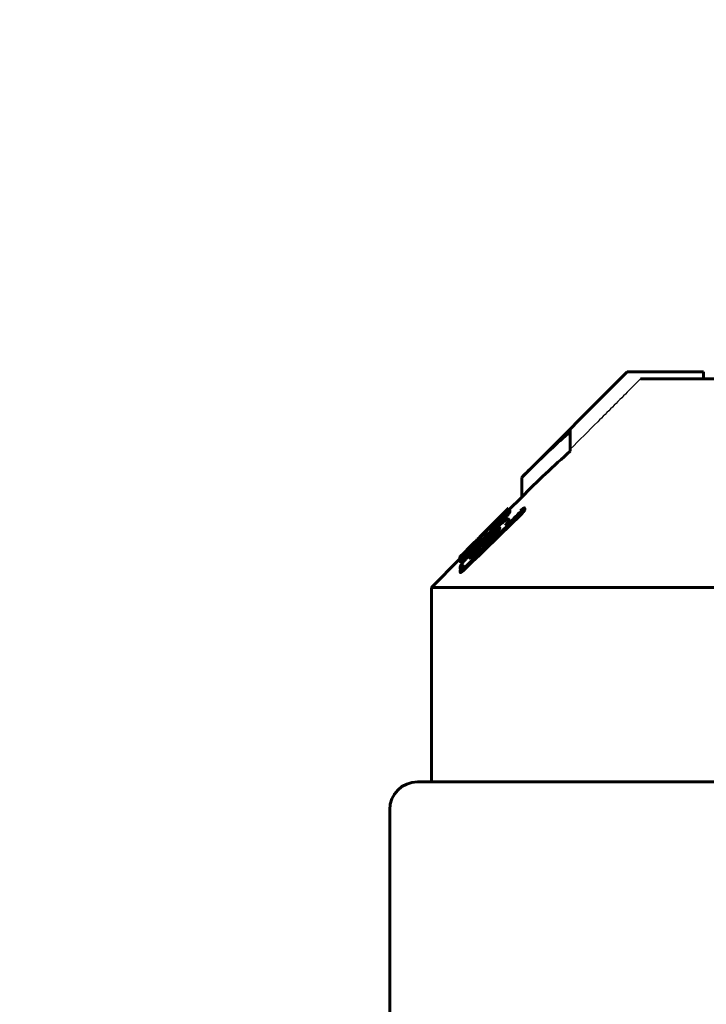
# Model space of a CAD drawing. Header units: millimetres. Extents: x 0 to 841, y 0 to 594.
# Tile 21 of 26: x 679 to 692, y 338 to 356. Entities that reach past the tile are written whole.
import ezdxf

# ---------------------------------------------------------------- set-up
doc = ezdxf.new("R2010")
doc.units = ezdxf.units.MM
for name, pattern in [('K5LT-1', [0]), ('K5LT_BASIC', [0]), ('K5LT_THIN', [0])]:
    doc.linetypes.add(name, pattern=pattern)
doc.layers.add('Системный слой', color=7, linetype='Continuous')
doc.layers.add('Системный слой (1)', color=251, linetype='Continuous', true_color=0x6c6c6c)
doc.styles.add('KDIMTEXTSTYLE', font='txt', dxfattribs={"width": 0.96, "oblique": 15, "height": 5})
doc.styles.add('KTEXTSTYLE', font='txt', dxfattribs={"width": 0.96, "height": 5})
doc.dimstyles.new('KDIMSTYLE (0.25)', dxfattribs={"dimtxt": 5, "dimasz": 1, "dimexe": 2, "dimexo": 0, "dimgap": 1, "dimtad": 1, "dimlfac": 4, "dimtxsty": 'KDIMTEXTSTYLE', "dimsah": 1, "dimcen": 0, "dimdle": 1, "dimadec": 0, "dimazin": 0, "dimtfac": 0.667, "dimtmove": 0, "dimatfit": 3, "dimfxl": 1, "dimtvp": 1, "dimtolj": 1, "dimtzin": 0, "dimarcsym": 0})

# ---------------------------------------------------------------- blocks, each defined once
blk = doc.blocks.new('U66')
at = {"layer": 'Системный слой (1)', "color": 150, "linetype": 'K5LT_BASIC', "lineweight": 60, "true_color": 0x0080ff}
for p, q in [((688.011, 347.153), (688.008, 347.15)), ((688.012, 347.154), (688.011, 347.153)), ((688.012, 347.153), (688.013, 347.154)), ((688.013, 347.154), (688.012, 347.154)), ((688.013, 347.154), (688.013, 347.154)), ((688.013, 347.154), (688.013, 347.154))]:
    blk.add_line(p, q, dxfattribs=at)
blk = doc.blocks.new('U67')
at = {"layer": 'Системный слой (1)', "color": 150, "linetype": 'K5LT_BASIC', "lineweight": 60, "true_color": 0x0080ff}
for p, q in [((687.132, 346.248), (687.133, 346.25)), ((687.133, 346.25), (687.134, 346.252)), ((687.134, 346.252), (687.136, 346.255))]:
    blk.add_line(p, q, dxfattribs=at)
blk = doc.blocks.new('U68')
at = {"layer": 'Системный слой (1)', "color": 150, "linetype": 'K5LT_BASIC', "lineweight": 60, "true_color": 0x0080ff}
for p, q in [((688.013, 347.133), (688.021, 347.139)), ((688.021, 347.139), (688.025, 347.141)), ((688.025, 347.141), (688.027, 347.139))]:
    blk.add_line(p, q, dxfattribs=at)
blk = doc.blocks.new('U70')
at = {"layer": 'Системный слой (1)', "color": 150, "linetype": 'K5LT_BASIC', "lineweight": 60, "true_color": 0x0080ff}
for p, q in [((687.136, 346.242), (687.139, 346.244)), ((687.139, 346.244), (687.146, 346.251)), ((687.146, 346.251), (687.157, 346.261))]:
    blk.add_line(p, q, dxfattribs=at)
blk = doc.blocks.new('U71')
at = {"layer": 'Системный слой (1)', "color": 150, "linetype": 'K5LT_BASIC', "lineweight": 60, "true_color": 0x0080ff}
for p, q in [((688.013, 347.119), (688.25, 347.356)), ((686.625, 345.731), (687.136, 346.242))]:
    blk.add_line(p, q, dxfattribs=at)
blk = doc.blocks.new('U80')
at = {"layer": 'Системный слой (1)', "color": 150, "linetype": 'K5LT_BASIC', "lineweight": 60, "true_color": 0x0080ff}
for p, q in [((687.547, 346.689), (687.989, 347.131)), ((687.165, 346.307), (687.354, 346.496))]:
    blk.add_line(p, q, dxfattribs=at)
blk = doc.blocks.new('U86')
at = {"layer": 'Системный слой (1)', "color": 150, "linetype": 'K5LT_BASIC', "lineweight": 60, "true_color": 0x0080ff}
for p, q in [((687.397, 346.467), (687.431, 346.503)), ((687.431, 346.503), (687.467, 346.54)), ((687.467, 346.54), (687.504, 346.577))]:
    blk.add_line(p, q, dxfattribs=at)
blk = doc.blocks.new('U90')
at = {"layer": 'Системный слой (1)', "color": 150, "linetype": 'K5LT_BASIC', "lineweight": 60, "true_color": 0x0080ff}
for p, q in [((687.765, 346.834), (687.745, 346.816)), ((687.726, 346.797), (687.706, 346.778)), ((687.745, 346.816), (687.726, 346.797))]:
    blk.add_line(p, q, dxfattribs=at)
blk = doc.blocks.new('U91')
at = {"layer": 'Системный слой (1)', "color": 150, "linetype": 'K5LT_BASIC', "lineweight": 60, "true_color": 0x0080ff}
for p, q in [((687.514, 346.541), (687.515, 346.538)), ((687.515, 346.538), (687.52, 346.539)), ((687.52, 346.539), (687.53, 346.545))]:
    blk.add_line(p, q, dxfattribs=at)
blk = doc.blocks.new('U92')
at = {"layer": 'Системный слой (1)', "color": 150, "linetype": 'K5LT_BASIC', "lineweight": 60, "true_color": 0x0080ff}
for p, q in [((687.143, 346.061), (687.147, 346.058)), ((687.147, 346.058), (687.152, 346.058)), ((687.152, 346.058), (687.159, 346.059))]:
    blk.add_line(p, q, dxfattribs=at)
blk = doc.blocks.new('U93')
at = {"layer": 'Системный слой (1)', "color": 150, "linetype": 'K5LT_BASIC', "lineweight": 60, "true_color": 0x0080ff}
for p, q in [((687.804, 346.816), (687.877, 346.894)), ((687.877, 346.894), (687.945, 346.969)), ((687.727, 346.736), (687.804, 346.816))]:
    blk.add_line(p, q, dxfattribs=at)
blk = doc.blocks.new('U95')
at = {"layer": 'Системный слой (1)', "color": 150, "linetype": 'K5LT_BASIC', "lineweight": 60, "true_color": 0x0080ff}
for p, q in [((687.699, 346.641), (687.772, 346.707)), ((687.772, 346.707), (687.835, 346.756)), ((687.624, 346.571), (687.699, 346.641))]:
    blk.add_line(p, q, dxfattribs=at)
blk = doc.blocks.new('U96')
at = {"layer": 'Системный слой (1)', "color": 150, "linetype": 'K5LT_BASIC', "lineweight": 60, "true_color": 0x0080ff}
for p, q in [((688.017, 346.903), (688.018, 346.906)), ((688.018, 346.906), (688.019, 346.908)), ((688.019, 346.908), (688.02, 346.911))]:
    blk.add_line(p, q, dxfattribs=at)
blk = doc.blocks.new('D12')
at = {"layer": 'Системный слой (1)'}
for points in [[(653.625, 365.274), (654.125, 365.932), (649.125, 365.274), (654.125, 364.616)], [(740.375, 365.274), (735.375, 365.932), (735.875, 365.274), (735.375, 364.616)]]:
    blk.add_hatch(color=7, dxfattribs=at).paths.add_polyline_path(points)
at = {"layer": 'Системный слой (1)', "color": 7, "linetype": 'K5LT_THIN', "lineweight": 18}
for p, q in [((649.125, 287.981), (649.125, 367.274)), ((740.375, 320.73), (740.375, 367.274)), ((649.125, 365.274), (654.125, 365.932)), ((654.125, 365.932), (653.625, 365.274)), ((735.875, 365.274), (735.375, 365.932)), ((735.375, 365.932), (740.375, 365.274)), ((654.125, 364.616), (649.125, 365.274)), ((740.375, 365.274), (649.125, 365.274)), ((653.625, 365.274), (654.125, 364.616)), ((740.375, 365.274), (735.375, 364.616)), ((735.375, 364.616), (735.875, 365.274))]:
    blk.add_line(p, q, dxfattribs=at)
blk.add_wipeout([(689.342, 366.274), (689.342, 373.656), (699.725, 373.656), (699.725, 366.274)]).dxf.layer = 'Системный слой (1)'
at = {"layer": 'Системный слой (1)', "color": 7, "insert": (689.342, 372.862), "char_height": 5, "attachment_point": 1, "style": 'KTEXTSTYLE'}
blk.add_mtext('\\fArial|b0|c204|p34;\\H5.0;\\W1.000;\\Q15;\\fGOST Type AU|b0|i0|c204|p34;\\Q15;\\W0.960;365', dxfattribs=at)
blk = doc.blocks.new('KDIMARROW_01')
at = {"layer": 'Системный слой'}
blk.add_hatch(color=0, dxfattribs=at).paths.add_polyline_path([(0, 0), (-5, 0.658), (-4.5, 0), (-5, -0.658)])
at = {"layer": 'Системный слой', "color": 0, "linetype": 'K5LT_THIN', "lineweight": 18}
for p, q in [((-4.5, 0), (-5, 0.658)), ((-5, 0.658), (0, 0)), ((0, 0), (-5, -0.658)), ((-5, -0.658), (-4.5, 0))]:
    blk.add_line(p, q, dxfattribs=at)
at = {"layer": 'Системный слой (1)', "color": 0, "linetype": 'K5LT_THIN', "lineweight": 18}
blk.add_line((696.625, 287.981), (696.375, 287.981), dxfattribs=at)

msp = doc.modelspace()

# ---------------------------------------------------------------- linework, layer by layer
at = {"layer": 'Системный слой (1)', "color": 150, "linetype": 'K5LT_BASIC', "lineweight": 60, "true_color": 0x0080ff}
for p, q in [((688.2496, 347.7097), (690.1461, 349.6062)), ((690.1461, 349.6062), (690.1609, 349.6062)), ((691.5183, 349.6062), (690.1609, 349.6062)), ((690.39, 349.4812), (696.1871, 349.4812)), ((691.5183, 349.4812), (691.5183, 349.6062)), ((689.1246, 348.572), (689.1246, 348.5338)), ((689.1246, 348.1803), (689.1246, 348.5338)), ((688.2496, 347.3562), (688.2496, 347.7097)), ((687.945, 346.9694), (687.945, 347.0047)), ((687.9949, 347.0988), (688.0123, 347.1179)), ((688.0123, 347.1179), (688.0123, 347.1533)), ((688.0127, 347.1186), (688.0127, 347.1539)), ((688.0268, 347.1333), (688.0268, 347.1394)), ((688.0345, 347.1205), (688.0345, 347.1174)), ((688.0345, 347.0821), (688.0345, 347.1174)), ((688.2272, 347.0296), (688.2272, 347.065)), ((688.3031, 347.1226), (688.3031, 347.1579)), ((687.7514, 346.8865), (687.7514, 346.887)), ((687.7514, 346.8715), (687.7514, 346.8865)), ((687.7872, 346.9291), (687.7787, 346.9205)), ((687.7872, 346.9252), (687.7872, 346.9291)), ((687.8281, 346.9605), (687.8009, 346.9332)), ((687.8009, 346.9195), (687.8009, 346.9332)), ((687.8281, 346.9458), (687.8281, 346.9605)), ((687.8682, 346.9592), (687.8682, 346.9553)), ((687.9526, 346.8416), (687.962, 346.8497)), ((688.02, 346.9107), (688.02, 346.9461)), ((687.5314, 346.6531), (687.5314, 346.6643)), ((687.7113, 346.755), (687.603, 346.6459)), ((687.603, 346.6169), (687.603, 346.6459)), ((687.6661, 346.7877), (687.6661, 346.8069)), ((687.684, 346.7567), (687.6833, 346.7559)), ((687.684, 346.7921), (687.7062, 346.8138)), ((687.684, 346.7567), (687.684, 346.7921)), ((687.7062, 346.7784), (687.684, 346.7567)), ((687.6926, 346.7588), (687.684, 346.7509)), ((687.7062, 346.7784), (687.7062, 346.8138)), ((687.7113, 346.721), (687.7113, 346.755)), ((687.3421, 346.4805), (687.3421, 346.484)), ((687.3916, 346.5294), (687.4146, 346.5524)), ((687.4189, 346.5567), (687.4189, 346.5604)), ((687.4274, 346.4905), (687.4274, 346.4876)), ((687.4274, 346.4523), (687.4274, 346.4876)), ((687.5084, 346.6171), (687.5041, 346.6128)), ((687.5041, 346.5775), (687.5041, 346.6128)), ((687.5084, 346.5817), (687.5041, 346.5775)), ((687.5084, 346.5817), (687.5084, 346.6171)), ((687.5135, 346.5412), (687.5135, 346.5766)), ((687.5485, 346.5324), (687.5749, 346.5584)), ((687.5749, 346.523), (687.5485, 346.4971)), ((687.6244, 346.5223), (687.5527, 346.4525)), ((687.5664, 346.5808), (687.58, 346.5943)), ((687.6244, 346.5709), (687.6244, 346.6062)), ((687.1801, 346.2875), (687.1801, 346.3169)), ((687.3413, 346.2742), (687.3413, 346.3096)), ((687.36, 346.4118), (687.3515, 346.4033)), ((687.36, 346.3764), (687.3515, 346.368)), ((687.36, 346.3764), (687.36, 346.4118)), ((687.1324, 346.2389), (687.1324, 346.2483)), ((687.1358, 346.2415), (687.1358, 346.2769)), ((687.14, 346.1988), (687.14, 346.2341)), ((687.2117, 346.2424), (687.2117, 346.2778)), ((687.3413, 346.2742), (687.3349, 346.266)), ((687.1435, 346.061), (687.1435, 346.0963)), ((687.1435, 345.9982), (687.1435, 346.0336)), ((687.1477, 346.0012), (687.1477, 346.0366)), ((687.2424, 346.0735), (687.2424, 346.1089)), ((686.6246, 345.7312), (706.6246, 345.7312)), ((686.6246, 342.2312), (686.6246, 345.7312)), ((706.8746, 342.2312), (686.3746, 342.2312)), ((685.8746, 341.7312), (685.8746, 335.9812))]:
    msp.add_line(p, q, dxfattribs=at)
msp.add_arc((686.3746, 341.7312), 0.5, 90, 180, dxfattribs=at)
at = {"layer": 'Системный слой (1)', "color": 7, "linetype": 'K5LT-1'}
for points, knots in [([(690.1609, 349.6062), (690.1071, 349.5525), (689.7617, 349.2078), (689.4163, 348.8631), (689.1246, 348.572)], [0, 0, 0, 0, 0.3040004, 1.9540229, 1.9540229, 1.9540229, 1.9540229]), ([(690.39, 349.4812), (690.31, 349.4014), (690.1405, 349.2323), (689.8829, 348.9753), (689.5411, 348.6341), (689.2888, 348.3823), (689.1246, 348.2184)], [0, 0, 0, 0, 1.2764085, 2.7073425, 4.1135239, 6.7363801, 6.7363801, 6.7363801, 6.7363801])]:
    msp.add_open_spline(points, degree=3, knots=knots, dxfattribs=at)
at = {"layer": 'Системный слой (1)', "color": 150, "linetype": 'K5LT_BASIC', "lineweight": 60, "true_color": 0x0080ff}
for points, knots in [([(689.1246, 348.5338), (689.0054, 348.4292), (688.772, 348.2176), (688.4817, 347.94), (688.3095, 347.7695), (688.2496, 347.7097)], [0, 0, 0, 0, 2.4017, 4.7457702, 6, 6, 6, 6]), ([(689.1246, 348.1803), (688.975, 348.049), (688.6806, 347.7799), (688.392, 347.4985), (688.2496, 347.3562)], [0, 0, 0, 0, 2.5124398, 5, 5, 5, 5]), ([(687.9714, 347.0791), (687.9454, 347.0559), (687.8888, 347.0039), (687.7938, 346.913), (687.6928, 346.8143), (687.6239, 346.7458), (687.5894, 346.7114)], [0, 0, 0, 0, 1.6996318, 3.4300402, 5.1971935, 7, 7, 7, 7]), ([(687.7113, 346.755), (687.7381, 346.7824), (687.7766, 346.8224), (687.8343, 346.8836), (687.8869, 346.9403), (687.9256, 346.9831), (687.945, 347.0047)], [0, 0, 0, 0, 2.2205924, 3.2462955, 5.0433406, 7, 7, 7, 7]), ([(687.8281, 346.9605), (687.8509, 346.9835), (687.8896, 347.0229), (687.9261, 347.0608), (687.9446, 347.0803), (687.955, 347.0912), (687.9666, 347.1036), (687.9783, 347.1161), (687.9962, 347.1355), (688.0064, 347.1467), (688.0118, 347.1527), (688.0123, 347.1533)], [0, 0, 0, 0, 2.8391573, 4.8970059, 5.4038979, 5.9855711, 6.7863058, 7.7404981, 8.6773082, 11.6804598, 12, 12, 12, 12]), ([(687.945, 347.0047), (687.9535, 347.0148), (687.9683, 347.0322), (687.9866, 347.054), (687.9997, 347.07), (688.0093, 347.0819), (688.0174, 347.092), (688.0231, 347.0995), (688.0281, 347.1063), (688.0324, 347.1125), (688.0344, 347.1162), (688.0345, 347.1173), (688.0345, 347.1174)], [0, 0, 0, 0, 2.8491493, 4.971425, 6.4443511, 7.7701748, 8.8395683, 9.9233469, 10.5393564, 11.6158732, 12.8447941, 13, 13, 13, 13]), ([(687.945, 346.9694), (687.9535, 346.9794), (687.9683, 346.9969), (687.9866, 347.0187), (687.9997, 347.0346), (688.0093, 347.0465), (688.0174, 347.0566), (688.0231, 347.0641), (688.0281, 347.0709), (688.0324, 347.0772), (688.0344, 347.0808), (688.0345, 347.0819), (688.0345, 347.0821)], [0, 0, 0, 0, 2.8491493, 4.971425, 6.4443511, 7.7701748, 8.8395683, 9.9233469, 10.5393564, 11.6158732, 12.8447941, 13, 13, 13, 13]), ([(688.0345, 347.1205), (688.0345, 347.1222), (688.0332, 347.1237), (688.0283, 347.1222), (688.0217, 347.1187), (688.0139, 347.1135), (688.0019, 347.1044), (687.9882, 347.0935), (687.9766, 347.0836), (687.9714, 347.0791)], [0, 0, 0, 0, 1.8811334, 3.3035529, 4.2261161, 5.7648527, 6.7997531, 8.6342576, 10, 10, 10, 10]), ([(688.3031, 347.1579), (688.3015, 347.1593), (688.2984, 347.1601), (688.2925, 347.1585), (688.2892, 347.1571), (688.2859, 347.1555), (688.281, 347.1527), (688.2746, 347.1484), (688.2675, 347.1431), (688.2602, 347.1372), (688.2468, 347.1257), (688.2357, 347.1153), (688.2272, 347.1071)], [0, 0, 0, 0, 3.0547715, 4.0879761, 4.5370852, 5.197613, 6.089196, 7.0636087, 8.0462944, 8.9955297, 9.8396198, 13, 13, 13, 13]), ([(688.2272, 347.065), (688.2347, 347.0722), (688.2456, 347.0831), (688.2603, 347.0989), (688.2694, 347.1092), (688.2771, 347.1185), (688.2832, 347.1263), (688.2939, 347.1411), (688.2998, 347.1513), (688.3031, 347.1579)], [0, 0, 0, 0, 2.0829447, 3.0704176, 4.43191, 5.0646702, 5.8860252, 6.8842309, 10, 10, 10, 10]), ([(688.2272, 347.0296), (688.2347, 347.0368), (688.2456, 347.0478), (688.2603, 347.0635), (688.2694, 347.0738), (688.2771, 347.0832), (688.2832, 347.091), (688.2939, 347.1057), (688.2998, 347.1159), (688.3031, 347.1226)], [0, 0, 0, 0, 2.0829447, 3.0704176, 4.43191, 5.0646702, 5.8860252, 6.8842309, 10, 10, 10, 10]), ([(687.9526, 346.932), (687.9289, 346.9135), (687.8867, 346.879), (687.8306, 346.8303), (687.794, 346.7974), (687.7556, 346.7624), (687.686, 346.6976), (687.6224, 346.6361), (687.58, 346.5943)], [0, 0, 0, 0, 1.9584251, 3.2969737, 4.1234099, 4.5834947, 6.0181137, 9, 9, 9, 9]), ([(687.6661, 346.8069), (687.6701, 346.8111), (687.6769, 346.8182), (687.6902, 346.8318), (687.7004, 346.8421), (687.7112, 346.853), (687.7203, 346.8621), (687.7304, 346.8722), (687.7416, 346.8834), (687.7577, 346.8995), (687.7703, 346.9122), (687.7787, 346.9205)], [0, 0, 0, 0, 2.9280452, 4.0722198, 5.6633408, 6.5108766, 7.34066, 8.1930886, 9.1131812, 10.081488, 12, 12, 12, 12]), ([(687.6926, 346.7588), (687.7076, 346.7744), (687.7299, 346.7975), (687.7602, 346.8294), (687.7814, 346.852), (687.8044, 346.8769), (687.8206, 346.8948), (687.8356, 346.9117), (687.8455, 346.9232), (687.8555, 346.9354), (687.8625, 346.9445), (687.8672, 346.9517), (687.8682, 346.9544), (687.8682, 346.9553)], [0, 0, 0, 0, 2.7594051, 4.0548901, 5.6625928, 6.8493002, 8.6647335, 9.0962762, 10.3214505, 11.1502516, 12.1217564, 12.9976836, 14, 14, 14, 14]), ([(687.8682, 346.9592), (687.8682, 346.9598), (687.8675, 346.9602), (687.8644, 346.9587), (687.8596, 346.9553), (687.8534, 346.9504), (687.8467, 346.9448), (687.8389, 346.9381), (687.83, 346.9302), (687.8208, 346.9219), (687.8089, 346.911), (687.7908, 346.8943), (687.7637, 346.8687), (687.7339, 346.8404), (687.7141, 346.8214), (687.7062, 346.8138)], [0, 0, 0, 0, 0.8763328, 1.661463, 2.6221093, 3.3171143, 4.0831985, 4.8841767, 5.7327799, 6.6251858, 7.3962279, 8.8660356, 11.2496434, 14.1031227, 16, 16, 16, 16]), ([(687.8281, 346.9674), (687.8204, 346.9594), (687.807, 346.9457), (687.7905, 346.9287), (687.7789, 346.9166), (687.7715, 346.9088), (687.7653, 346.9023), (687.7606, 346.8973), (687.756, 346.8925), (687.7529, 346.889), (687.7516, 346.8874), (687.7514, 346.8871), (687.7514, 346.887)], [0, 0, 0, 0, 3.2907353, 5.6258471, 7.1728998, 8.598658, 9.2186783, 10.3291019, 11.1617179, 12.0527965, 12.7613049, 13, 13, 13, 13]), ([(687.7514, 346.8865), (687.7514, 346.8864), (687.7516, 346.8865), (687.7526, 346.8872), (687.7542, 346.8887), (687.7572, 346.8913), (687.7618, 346.8956), (687.768, 346.9015), (687.775, 346.9082), (687.7858, 346.9186), (687.7945, 346.9271), (687.8009, 346.9332)], [0, 0, 0, 0, 0.7484603, 1.3271578, 2.0959382, 3.010953, 4.1747932, 5.676484, 7.1601158, 8.5128827, 12, 12, 12, 12]), ([(687.7872, 346.9291), (687.7977, 346.9396), (687.8107, 346.9526), (687.8249, 346.9667), (687.8317, 346.9735), (687.838, 346.9797), (687.8428, 346.9844), (687.8487, 346.9902), (687.8503, 346.9915), (687.8503, 346.9913)], [0, 0, 0, 0, 3.0688108, 3.7914111, 4.8112947, 5.6406998, 6.5459495, 7.4292287, 10, 10, 10, 10]), ([(687.8503, 346.9913), (687.8503, 346.9912), (687.849, 346.9897), (687.8424, 346.9825), (687.8343, 346.9738), (687.8281, 346.9674)], [0, 0, 0, 0, 1.5892777, 3.1064306, 6, 6, 6, 6]), ([(688.02, 346.9461), (688.02, 346.9516), (688.0181, 346.9585), (688.0098, 346.9614), (688.0014, 346.96), (687.9918, 346.9564), (687.9792, 346.95), (687.9647, 346.9406), (687.9551, 346.9337), (687.9526, 346.932)], [0, 0, 0, 0, 2.8601055, 4.5738334, 5.8886234, 6.6380914, 8.0050813, 9.5090248, 10, 10, 10, 10]), ([(687.9526, 346.8416), (687.9612, 346.8527), (687.9773, 346.8743), (687.994, 346.8986), (688.0047, 346.9158), (688.0134, 346.9309), (688.0179, 346.9405), (688.02, 346.9461)], [0, 0, 0, 0, 2.0803223, 4.1321219, 5.125435, 6.0909518, 8, 8, 8, 8]), ([(687.5894, 346.7114), (687.5583, 346.6803), (687.4892, 346.6107), (687.4207, 346.5413), (687.3831, 346.5032)], [0, 0, 0, 0, 2.2385874, 5, 5, 5, 5]), ([(687.4052, 346.5363), (687.4199, 346.551), (687.441, 346.5721), (687.4683, 346.5998), (687.4963, 346.6283), (687.5173, 346.6498), (687.5314, 346.6643)], [0, 0, 0, 0, 2.3418188, 3.3745074, 4.4728938, 7, 7, 7, 7]), ([(687.5135, 346.6551), (687.5103, 346.6517), (687.5045, 346.6455), (687.4939, 346.6343), (687.4844, 346.6242), (687.4724, 346.6116), (687.4621, 346.6007), (687.4493, 346.5875), (687.4411, 346.5791), (687.4289, 346.5667), (687.4209, 346.5587), (687.4146, 346.5524)], [0, 0, 0, 0, 2.5827267, 4.224835, 6.1305324, 7.0803499, 8.87906, 9.4192885, 10.4222057, 10.7782157, 12, 12, 12, 12]), ([(687.5135, 346.5766), (687.5135, 346.5746), (687.5146, 346.5727), (687.5194, 346.5739), (687.5233, 346.5758), (687.5271, 346.5781), (687.5321, 346.5816), (687.5391, 346.5869), (687.5493, 346.5953), (687.5618, 346.6064), (687.5805, 346.6238), (687.5941, 346.637), (687.603, 346.6459)], [0, 0, 0, 0, 2.829768, 4.1662715, 4.8717927, 5.4854732, 6.3009302, 7.1839674, 8.0697785, 9.5473859, 10.6467361, 13, 13, 13, 13]), ([(687.5314, 346.6643), (687.542, 346.6751), (687.5602, 346.6939), (687.5799, 346.7147), (687.6018, 346.7379), (687.6204, 346.7578), (687.6418, 346.7808), (687.6555, 346.7956), (687.664, 346.8046), (687.6661, 346.8069)], [0, 0, 0, 0, 1.4232828, 2.6765679, 3.3716592, 5.6342769, 6.9581047, 9.1973554, 10, 10, 10, 10]), ([(687.6244, 346.6062), (687.6409, 346.622), (687.6671, 346.6468), (687.7047, 346.6819), (687.7348, 346.7093), (687.7666, 346.7375), (687.7901, 346.7574), (687.812, 346.7749), (687.8267, 346.7858), (687.8408, 346.7946), (687.8491, 346.7985), (687.8541, 346.7994), (687.8579, 346.7985), (687.8588, 346.7961), (687.8588, 346.7937)], [0, 0, 0, 0, 2.5449845, 3.9315634, 5.6370353, 7.0992142, 8.8521102, 9.3829975, 10.851297, 11.5879842, 12.5823155, 13.2797041, 13.7598915, 15, 15, 15, 15]), ([(687.6244, 346.5223), (687.6446, 346.542), (687.6745, 346.5718), (687.7125, 346.6117), (687.7402, 346.6417), (687.7644, 346.6689), (687.791, 346.6999), (687.8076, 346.7202), (687.8179, 346.7331)], [0, 0, 0, 0, 2.4727446, 3.684649, 4.9328242, 6.2175679, 7.16074, 9, 9, 9, 9]), ([(687.684, 346.7921), (687.6833, 346.7912), (687.6822, 346.7899), (687.6809, 346.7883), (687.6801, 346.7872), (687.6798, 346.7867), (687.6798, 346.7866)], [0, 0, 0, 0, 2.597637, 3.9938979, 5.2877117, 7, 7, 7, 7]), ([(687.6798, 346.7866), (687.6798, 346.7854), (687.6799, 346.7832), (687.6802, 346.7795), (687.6808, 346.7737), (687.6821, 346.7645), (687.6833, 346.7559), (687.684, 346.7509)], [0, 0, 0, 0, 0.884792, 1.6870033, 2.7337342, 5.0869761, 8, 8, 8, 8]), ([(687.8179, 346.7331), (687.8259, 346.7432), (687.8357, 346.7563), (687.8493, 346.7766), (687.8553, 346.787), (687.8588, 346.7937)], [0, 0, 0, 0, 2.4433773, 3.4417444, 6, 6, 6, 6]), ([(687.3831, 346.5032), (687.362, 346.4814), (687.3342, 346.4525), (687.2917, 346.4081), (687.2641, 346.379), (687.2395, 346.3528), (687.2185, 346.3302), (687.2011, 346.3111), (687.1779, 346.2851), (687.1613, 346.2658), (687.1495, 346.2508), (687.1431, 346.2416), (687.1404, 346.2366), (687.14, 346.2345), (687.14, 346.2341)], [0, 0, 0, 0, 2.8712479, 3.7846174, 5.9598471, 6.8788201, 7.5317444, 9.2667154, 9.8005694, 11.8433105, 12.8290501, 13.4429462, 14.6264815, 15, 15, 15, 15]), ([(687.1801, 346.3169), (687.1956, 346.3317), (687.2194, 346.3544), (687.2512, 346.385), (687.2725, 346.4057), (687.3009, 346.4332), (687.3456, 346.4771), (687.3833, 346.5144), (687.4052, 346.5363)], [0, 0, 0, 0, 2.3550432, 3.3098434, 4.0064831, 4.9395202, 6.6157724, 9, 9, 9, 9]), ([(687.5664, 346.5808), (687.5268, 346.5417), (687.4787, 346.4934), (687.4244, 346.4374), (687.3974, 346.4093), (687.3494, 346.3585), (687.3032, 346.3081), (687.2564, 346.2551), (687.2367, 346.2322), (687.2245, 346.2177)], [0, 0, 0, 0, 3.1463512, 3.842236, 4.4883035, 5.4085244, 7.9514623, 8.6721729, 10, 10, 10, 10]), ([(687.3916, 346.5294), (687.381, 346.5189), (687.3667, 346.5046), (687.3504, 346.4886), (687.3409, 346.4792), (687.3314, 346.4701), (687.3223, 346.4613), (687.309, 346.4486), (687.2992, 346.4395), (687.2941, 346.4349), (687.2927, 346.4336)], [0, 0, 0, 0, 2.295047, 3.065224, 3.7727014, 4.6272194, 5.586823, 6.5465319, 9.4461836, 11, 11, 11, 11]), ([(687.2927, 346.4336), (687.2949, 346.436), (687.2988, 346.44), (687.3074, 346.4489), (687.3163, 346.458), (687.3292, 346.471), (687.337, 346.4789), (687.3421, 346.484)], [0, 0, 0, 0, 1.9700905, 2.9610702, 5.4011016, 6.4621707, 8, 8, 8, 8]), ([(687.5041, 346.6128), (687.4869, 346.5953), (687.4641, 346.572), (687.4293, 346.5362), (687.405, 346.511), (687.3762, 346.4807), (687.3576, 346.4609), (687.3386, 346.44), (687.3269, 346.427), (687.3155, 346.4134), (687.3087, 346.4049), (687.3033, 346.397), (687.302, 346.394), (687.302, 346.3929)], [0, 0, 0, 0, 2.7457712, 3.6022862, 5.601589, 6.7558266, 8.5517442, 8.974339, 10.5310935, 11.1033804, 12.0796666, 12.8638646, 14, 14, 14, 14]), ([(687.5485, 346.5324), (687.5282, 346.5125), (687.4978, 346.482), (687.4539, 346.4364), (687.4176, 346.3974), (687.3779, 346.353), (687.3537, 346.3246), (687.3413, 346.3096)], [0, 0, 0, 0, 2.0869054, 3.1555013, 4.7325984, 6.1932948, 8, 8, 8, 8]), ([(687.5485, 346.4971), (687.5282, 346.4771), (687.4978, 346.4466), (687.4539, 346.401), (687.4176, 346.3621), (687.3779, 346.3177), (687.3537, 346.2893), (687.3413, 346.2742)], [0, 0, 0, 0, 2.0869054, 3.1555013, 4.7325984, 6.1932948, 8, 8, 8, 8]), ([(687.3421, 346.484), (687.3494, 346.4913), (687.3609, 346.5027), (687.3768, 346.5187), (687.3888, 346.5307), (687.3994, 346.5412), (687.4067, 346.5485), (687.4113, 346.553), (687.4141, 346.5558), (687.4161, 346.5578), (687.4176, 346.5592), (687.4186, 346.5602), (687.4188, 346.5604), (687.4189, 346.5604)], [0, 0, 0, 0, 3.4597951, 5.3166831, 7.5495423, 9.3427265, 10.7523367, 11.5382521, 12.0946666, 12.6683299, 13.0593394, 13.531377, 14, 14, 14, 14]), ([(687.36, 346.4118), (687.3652, 346.4171), (687.373, 346.4251), (687.3838, 346.4364), (687.3933, 346.4464), (687.4038, 346.458), (687.4135, 346.4691), (687.4207, 346.478), (687.425, 346.4838), (687.4267, 346.4866), (687.4274, 346.4876)], [0, 0, 0, 0, 1.9345176, 2.9041615, 4.1737169, 5.692739, 7.4204654, 8.9124911, 10.0919186, 11, 11, 11, 11]), ([(687.4274, 346.4905), (687.4274, 346.491), (687.4265, 346.4907), (687.4243, 346.4893), (687.4215, 346.4873), (687.4171, 346.484), (687.4118, 346.4796), (687.402, 346.4715), (687.3937, 346.4643), (687.3873, 346.4588)], [0, 0, 0, 0, 1.1632496, 1.6722153, 2.5364108, 3.6590304, 4.9500048, 6.2215247, 10, 10, 10, 10]), ([(687.6244, 346.6062), (687.6244, 346.6062), (687.6242, 346.6062), (687.624, 346.606), (687.6237, 346.6058), (687.6235, 346.6055), (687.6232, 346.6053), (687.6227, 346.6049), (687.6218, 346.6041), (687.6207, 346.603), (687.6191, 346.6014), (687.6165, 346.599), (687.6121, 346.5948), (687.604, 346.5869), (687.5913, 346.5745), (687.5808, 346.5642), (687.5749, 346.5584)], [0, 0, 0, 0, 0.1562713, 0.2539411, 0.321091, 0.3989411, 0.495434, 0.6077572, 0.8905222, 1.3937021, 1.7657712, 2.5857768, 3.9863717, 6.2757585, 10.906491, 17, 17, 17, 17]), ([(687.6244, 346.5709), (687.6244, 346.5709), (687.6242, 346.5708), (687.624, 346.5706), (687.6237, 346.5704), (687.6235, 346.5702), (687.6232, 346.5699), (687.6227, 346.5695), (687.6218, 346.5687), (687.6207, 346.5676), (687.6191, 346.5661), (687.6165, 346.5636), (687.6121, 346.5594), (687.604, 346.5515), (687.5913, 346.5391), (687.5808, 346.5288), (687.5749, 346.523)], [0, 0, 0, 0, 0.1562713, 0.2539411, 0.321091, 0.3989411, 0.495434, 0.6077572, 0.8905222, 1.3937021, 1.7657712, 2.5857768, 3.9863717, 6.2757586, 10.906491, 17, 17, 17, 17]), ([(687.1358, 346.2769), (687.1358, 346.2767), (687.1375, 346.278), (687.1432, 346.2831), (687.1533, 346.2922), (687.1652, 346.3032), (687.1763, 346.3133), (687.1801, 346.3169)], [0, 0, 0, 0, 1.4501038, 3.1552972, 4.1184641, 6.6897643, 8, 8, 8, 8]), ([(687.1653, 346.3071), (687.1576, 346.2994), (687.1488, 346.2906), (687.1404, 346.282), (687.1367, 346.2781), (687.1358, 346.277), (687.1358, 346.2769)], [0, 0, 0, 0, 3.115455, 4.081137, 5.6910034, 7, 7, 7, 7]), ([(687.2117, 346.2778), (687.2222, 346.2866), (687.2413, 346.3026), (687.2658, 346.3239), (687.2825, 346.3386), (687.2943, 346.3493), (687.3092, 346.3629), (687.3285, 346.3809), (687.3439, 346.3958), (687.3515, 346.4033)], [0, 0, 0, 0, 2.6588133, 4.5717231, 5.5006372, 6.2242719, 7.0285725, 8.529888, 10, 10, 10, 10]), ([(687.2117, 346.2424), (687.2222, 346.2513), (687.2413, 346.2673), (687.2658, 346.2885), (687.2825, 346.3033), (687.2943, 346.3139), (687.3092, 346.3275), (687.3285, 346.3455), (687.3439, 346.3605), (687.3515, 346.368)], [0, 0, 0, 0, 2.6588133, 4.5717231, 5.5006372, 6.2242719, 7.0285725, 8.529888, 10, 10, 10, 10]), ([(687.3873, 346.4588), (687.3815, 346.4535), (687.3709, 346.4439), (687.3548, 346.4297), (687.3398, 346.4168), (687.3268, 346.4061), (687.3177, 346.3993), (687.3117, 346.3951), (687.3073, 346.3926), (687.3032, 346.3909), (687.302, 346.3917), (687.302, 346.3929)], [0, 0, 0, 0, 1.4939029, 2.770243, 4.3826617, 5.9009367, 7.153224, 8.0818334, 8.9754861, 9.9973918, 12, 12, 12, 12]), ([(687.3097, 346.2637), (687.3097, 346.261), (687.3112, 346.2579), (687.3171, 346.2578), (687.3242, 346.2602), (687.3329, 346.2646), (687.3426, 346.2707), (687.3528, 346.2777), (687.3643, 346.2862), (687.3786, 346.2973), (687.3948, 346.3104), (687.4179, 346.3298), (687.4472, 346.3554), (687.4813, 346.386), (687.5163, 346.4183), (687.5398, 346.4403), (687.5527, 346.4525)], [0, 0, 0, 0, 1.6502263, 2.6412006, 3.4497203, 4.375546, 5.1617014, 5.7735166, 6.5542978, 7.4421248, 8.3927694, 9.3918139, 11.3487711, 13.2054527, 14.9061629, 17, 17, 17, 17]), ([(687.3413, 346.3096), (687.3358, 346.3025), (687.328, 346.2925), (687.3193, 346.2805), (687.3144, 346.2732), (687.3112, 346.2679), (687.3099, 346.265), (687.3097, 346.2639), (687.3097, 346.2637)], [0, 0, 0, 0, 3.4783553, 5.0232926, 6.5069764, 7.7222075, 8.6478736, 9, 9, 9, 9]), ([(687.36, 346.3764), (687.3652, 346.3817), (687.373, 346.3897), (687.3838, 346.401), (687.3933, 346.411), (687.4038, 346.4226), (687.4135, 346.4338), (687.4207, 346.4426), (687.425, 346.4484), (687.4267, 346.4512), (687.4274, 346.4523)], [0, 0, 0, 0, 1.9345176, 2.9041615, 4.1737169, 5.692739, 7.4204654, 8.9124911, 10.0919186, 11, 11, 11, 11]), ([(687.14, 346.2341), (687.14, 346.2309), (687.1429, 346.2294), (687.1529, 346.234), (687.1601, 346.2382), (687.1697, 346.2446), (687.1864, 346.257), (687.2016, 346.2693), (687.2117, 346.2778)], [0, 0, 0, 0, 3.2359241, 4.2450743, 4.912048, 6.031357, 7.1865368, 9, 9, 9, 9]), ([(687.14, 346.1988), (687.14, 346.1956), (687.1429, 346.194), (687.1529, 346.1986), (687.1601, 346.2029), (687.1697, 346.2093), (687.1864, 346.2217), (687.2016, 346.234), (687.2117, 346.2424)], [0, 0, 0, 0, 3.2359241, 4.2450743, 4.912048, 6.031357, 7.1865368, 9, 9, 9, 9]), ([(687.2245, 346.2177), (687.211, 346.2013), (687.1909, 346.176), (687.1677, 346.1443), (687.1528, 346.1214), (687.1449, 346.1054), (687.1435, 346.0985), (687.1435, 346.0963)], [0, 0, 0, 0, 2.4601527, 3.8921304, 5.4911705, 7.0059792, 8, 8, 8, 8]), ([(687.1435, 346.0963), (687.1446, 346.0946), (687.1474, 346.0929), (687.1537, 346.0929), (687.1601, 346.0943), (687.1682, 346.0973), (687.1777, 346.1019), (687.1882, 346.1077), (687.202, 346.1161), (687.2129, 346.1233), (687.2202, 346.1283)], [0, 0, 0, 0, 2.1408291, 3.2594647, 4.4421401, 5.6552125, 6.871589, 8.0614232, 9.1320723, 11, 11, 11, 11]), ([(687.2202, 346.1283), (687.2128, 346.1203), (687.2009, 346.1072), (687.1852, 346.0896), (687.1739, 346.0765), (687.1646, 346.0654), (687.1575, 346.0566), (687.1509, 346.0479), (687.1461, 346.0407), (687.1438, 346.0359), (687.1435, 346.0342), (687.1435, 346.0336)], [0, 0, 0, 0, 2.6387484, 4.3106838, 5.918997, 7.1041188, 8.2253585, 9.1556334, 10.5420944, 11.41178, 12, 12, 12, 12]), ([(687.1435, 346.0336), (687.1435, 346.0334), (687.1435, 346.0333), (687.144, 346.0334), (687.1447, 346.0339), (687.1454, 346.0345), (687.1464, 346.0353), (687.1472, 346.0361), (687.1477, 346.0366)], [0, 0, 0, 0, 2.0832421, 3.3866701, 4.7447118, 5.7991143, 6.662426, 9, 9, 9, 9]), ([(687.1435, 345.9982), (687.1435, 345.9981), (687.1435, 345.9979), (687.144, 345.9981), (687.1447, 345.9985), (687.1454, 345.9991), (687.1464, 346), (687.1472, 346.0007), (687.1477, 346.0012)], [0, 0, 0, 0, 2.0832421, 3.3866701, 4.7447118, 5.7991143, 6.662426, 9, 9, 9, 9]), ([(687.1477, 346.0366), (687.1477, 346.0346), (687.1487, 346.0329), (687.1523, 346.0333), (687.1548, 346.0342), (687.1584, 346.036), (687.1633, 346.039), (687.1697, 346.0435), (687.1774, 346.0496), (687.1861, 346.0568), (687.1967, 346.066), (687.2097, 346.0778), (687.2255, 346.0926), (687.2366, 346.1033), (687.2424, 346.1089)], [0, 0, 0, 0, 2.4156378, 2.9237634, 3.6104482, 4.3658565, 5.167941, 6.0656587, 7.1080764, 8.2340578, 9.3158802, 10.951464, 12.8968947, 15, 15, 15, 15]), ([(687.1477, 346.0012), (687.1477, 345.9992), (687.1487, 345.9976), (687.1523, 345.998), (687.1548, 345.9988), (687.1584, 346.0007), (687.1633, 346.0037), (687.1697, 346.0082), (687.1774, 346.0142), (687.1861, 346.0215), (687.1967, 346.0307), (687.2097, 346.0424), (687.2255, 346.0572), (687.2366, 346.068), (687.2424, 346.0735)], [0, 0, 0, 0, 2.4156378, 2.9237634, 3.6104482, 4.3658565, 5.167941, 6.0656587, 7.1080763, 8.2340578, 9.3158802, 10.951464, 12.8968947, 15, 15, 15, 15])]:
    msp.add_open_spline(points, degree=3, knots=knots, dxfattribs=at)
for points in [[(688.2272, 347.065), (687.8984, 346.7468), (687.5702, 346.4281), (687.2424, 346.1089)], [(688.2272, 347.0296), (687.8984, 346.7115), (687.5702, 346.3927), (687.2424, 346.0735)], [(688.0081, 347.1498), (688.0025, 347.1443), (687.9962, 347.1381), (687.9889, 347.1308)], [(688.0123, 347.1179), (688.0126, 347.1183), (688.0127, 347.1185), (688.0127, 347.1186)], [(687.5469, 346.6887), (687.5342, 346.6761), (687.5233, 346.665), (687.5135, 346.6551)], [(687.5135, 346.5766), (687.5118, 346.5932), (687.5101, 346.6068), (687.5084, 346.6171)], [(687.5135, 346.5412), (687.5118, 346.5579), (687.5101, 346.5714), (687.5084, 346.5817)]]:
    msp.add_open_spline(points, degree=3, dxfattribs=at)
at = {"layer": 'Системный слой (1)', "color": 7, "linetype": 'K5LT-1'}
msp.add_open_spline([(687.962, 346.8497), (688.0062, 346.8926), (688.0946, 346.9784), (688.183, 347.0642), (688.2272, 347.1071)], degree=3, dxfattribs=at)

# ---------------------------------------------------------------- block references
at = {"layer": 'Системный слой (1)'}
for name in ['U71', 'U80', 'U66', 'U68', 'U90', 'U93', 'U96', 'U95', 'U86', 'U91', 'U67', 'U70', 'U92']:
    msp.add_blockref(name, (0, 0), dxfattribs=at)

# ---------------------------------------------------------------- next in the draw order: dimensions: what is measured, and where the dimension line sits
at = {"layer": 'Системный слой (1)', "color": 7}
dim = msp.add_linear_dim(base=(740.3746, 365.2742), p1=(649.1246, 287.9812), p2=(740.3746, 320.7303), dimstyle='KDIMSTYLE (0.25)', override={"dimexo": 0, "dimpost": '\\fGOST Type AU|b0|c204|p34;\\H5.0;\\W0.960;\\Q15;<>', "dimblk1": 'KDIMARROW_01', "dimblk2": 'KDIMARROW_01', "dimse1": 0, "dimse2": 0, "dimclrt": 7, "dimtol": 1, "dimtp": 0, "dimtm": 0, "dimtdec": 5, "dimtolj": 1}, dxfattribs=at)
dim.commit()
dim.dimension.update_dxf_attribs({"geometry": 'D12', "text_midpoint": (694.7496, 365.2742), "dimtype": 160})

doc.saveas('drawing.dxf')
